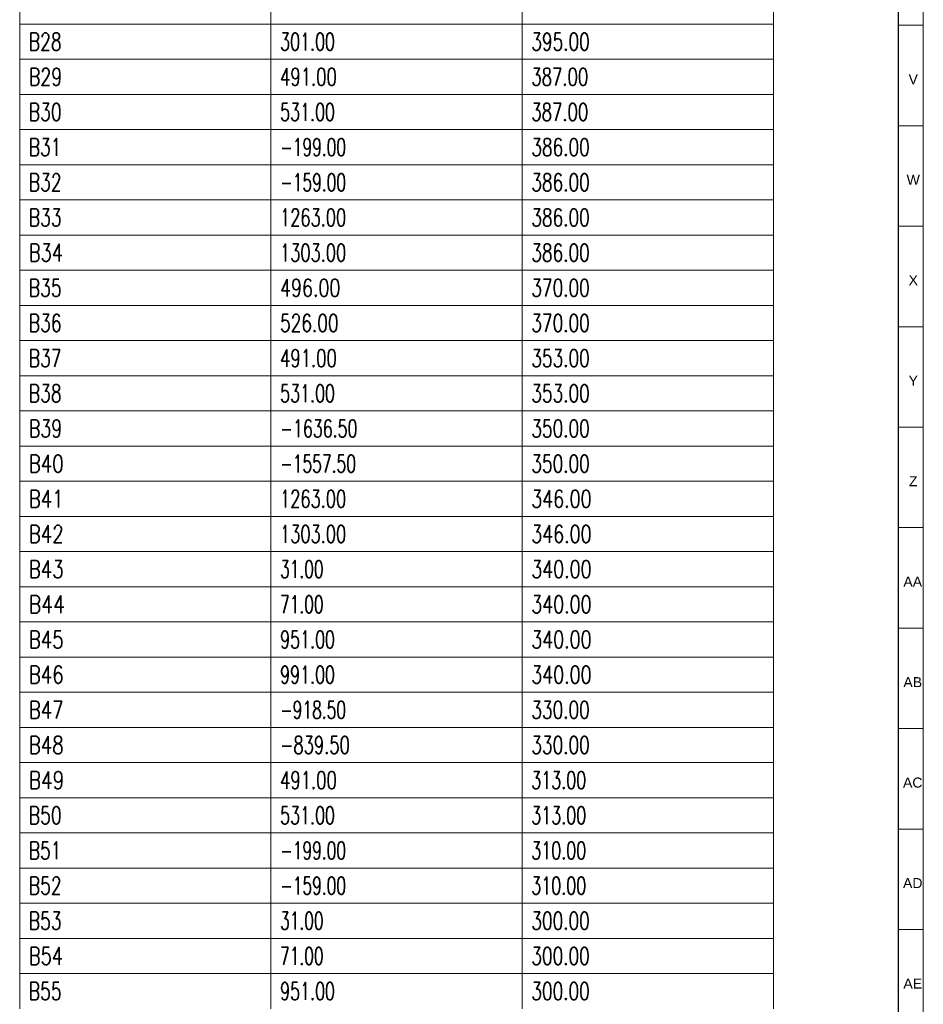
# Model space of a CAD drawing. Header units: millimetres. Extents: x -34 to 6620, y -230 to 4700.
# Tile 186 of 189: x 6438 to 6618, y 4115 to 4311. Entities that reach past the tile are written whole.
import ezdxf

# ---------------------------------------------------------------- set-up
doc = ezdxf.new("R2010")
doc.units = ezdxf.units.MM
doc.layers.add('1', color=7, linetype='Continuous', true_color=0xffffff)
doc.styles.add('Arial Unicode MS', font='Arial Unicode MS')
doc.styles.add('latin_extended', font='simplex.shx')

# ---------------------------------------------------------------- blocks, each defined once
blk = doc.blocks.new('TabularNote3')
at = {"layer": '1', "color": 163, "linetype": 'Continuous', "lineweight": 18}
for p, q in [((6438.170042, 4317.23561), (6438.170042, 4310.23561)), ((6488.170042, 4317.23561), (6488.170042, 4310.23561)), ((6538.170042, 4317.23561), (6538.170042, 4310.23561)), ((6588.170042, 4317.23561), (6588.170042, 4310.23561)), ((6438.170042, 4310.23561), (6488.170042, 4310.23561)), ((6438.170042, 4310.23561), (6438.170042, 4303.23561)), ((6488.170042, 4310.23561), (6538.170042, 4310.23561)), ((6488.170042, 4310.23561), (6488.170042, 4303.23561)), ((6538.170042, 4310.23561), (6588.170042, 4310.23561)), ((6538.170042, 4310.23561), (6538.170042, 4303.23561)), ((6588.170042, 4310.23561), (6588.170042, 4303.23561)), ((6438.170042, 4303.23561), (6488.170042, 4303.23561)), ((6438.170042, 4303.23561), (6438.170042, 4296.23561)), ((6488.170042, 4303.23561), (6538.170042, 4303.23561)), ((6488.170042, 4303.23561), (6488.170042, 4296.23561)), ((6538.170042, 4303.23561), (6588.170042, 4303.23561)), ((6538.170042, 4303.23561), (6538.170042, 4296.23561)), ((6588.170042, 4303.23561), (6588.170042, 4296.23561)), ((6438.170042, 4296.23561), (6488.170042, 4296.23561)), ((6438.170042, 4296.23561), (6438.170042, 4289.23561)), ((6488.170042, 4296.23561), (6538.170042, 4296.23561)), ((6488.170042, 4296.23561), (6488.170042, 4289.23561)), ((6538.170042, 4296.23561), (6588.170042, 4296.23561)), ((6538.170042, 4296.23561), (6538.170042, 4289.23561)), ((6588.170042, 4296.23561), (6588.170042, 4289.23561)), ((6438.170042, 4289.23561), (6488.170042, 4289.23561)), ((6438.170042, 4289.23561), (6438.170042, 4282.23561)), ((6488.170042, 4289.23561), (6538.170042, 4289.23561)), ((6488.170042, 4289.23561), (6488.170042, 4282.23561)), ((6538.170042, 4289.23561), (6588.170042, 4289.23561)), ((6538.170042, 4289.23561), (6538.170042, 4282.23561)), ((6588.170042, 4289.23561), (6588.170042, 4282.23561)), ((6438.170042, 4282.23561), (6488.170042, 4282.23561)), ((6438.170042, 4282.23561), (6438.170042, 4275.23561)), ((6488.170042, 4282.23561), (6538.170042, 4282.23561)), ((6488.170042, 4282.23561), (6488.170042, 4275.23561)), ((6538.170042, 4282.23561), (6588.170042, 4282.23561)), ((6538.170042, 4282.23561), (6538.170042, 4275.23561)), ((6588.170042, 4282.23561), (6588.170042, 4275.23561)), ((6438.170042, 4275.23561), (6488.170042, 4275.23561)), ((6438.170042, 4275.23561), (6438.170042, 4268.23561)), ((6488.170042, 4275.23561), (6538.170042, 4275.23561)), ((6488.170042, 4275.23561), (6488.170042, 4268.23561)), ((6538.170042, 4275.23561), (6588.170042, 4275.23561)), ((6538.170042, 4275.23561), (6538.170042, 4268.23561)), ((6588.170042, 4275.23561), (6588.170042, 4268.23561)), ((6438.170042, 4268.23561), (6488.170042, 4268.23561)), ((6438.170042, 4268.23561), (6438.170042, 4261.23561)), ((6488.170042, 4268.23561), (6538.170042, 4268.23561)), ((6488.170042, 4268.23561), (6488.170042, 4261.23561)), ((6538.170042, 4268.23561), (6588.170042, 4268.23561)), ((6538.170042, 4268.23561), (6538.170042, 4261.23561)), ((6588.170042, 4268.23561), (6588.170042, 4261.23561)), ((6438.170042, 4261.23561), (6488.170042, 4261.23561)), ((6438.170042, 4261.23561), (6438.170042, 4254.23561)), ((6488.170042, 4261.23561), (6538.170042, 4261.23561)), ((6488.170042, 4261.23561), (6488.170042, 4254.23561)), ((6538.170042, 4261.23561), (6588.170042, 4261.23561)), ((6538.170042, 4261.23561), (6538.170042, 4254.23561)), ((6588.170042, 4261.23561), (6588.170042, 4254.23561)), ((6438.170042, 4254.23561), (6488.170042, 4254.23561)), ((6438.170042, 4254.23561), (6438.170042, 4247.23561)), ((6488.170042, 4254.23561), (6538.170042, 4254.23561)), ((6488.170042, 4254.23561), (6488.170042, 4247.23561)), ((6538.170042, 4254.23561), (6588.170042, 4254.23561)), ((6538.170042, 4254.23561), (6538.170042, 4247.23561)), ((6588.170042, 4254.23561), (6588.170042, 4247.23561)), ((6438.170042, 4247.23561), (6488.170042, 4247.23561)), ((6438.170042, 4247.23561), (6438.170042, 4240.23561)), ((6488.170042, 4247.23561), (6538.170042, 4247.23561)), ((6488.170042, 4247.23561), (6488.170042, 4240.23561)), ((6538.170042, 4247.23561), (6588.170042, 4247.23561)), ((6538.170042, 4247.23561), (6538.170042, 4240.23561)), ((6588.170042, 4247.23561), (6588.170042, 4240.23561)), ((6438.170042, 4240.23561), (6488.170042, 4240.23561)), ((6438.170042, 4240.23561), (6438.170042, 4233.23561)), ((6488.170042, 4240.23561), (6538.170042, 4240.23561)), ((6488.170042, 4240.23561), (6488.170042, 4233.23561)), ((6538.170042, 4240.23561), (6588.170042, 4240.23561)), ((6538.170042, 4240.23561), (6538.170042, 4233.23561)), ((6588.170042, 4240.23561), (6588.170042, 4233.23561)), ((6438.170042, 4233.23561), (6488.170042, 4233.23561)), ((6438.170042, 4233.23561), (6438.170042, 4226.23561)), ((6488.170042, 4233.23561), (6538.170042, 4233.23561)), ((6488.170042, 4233.23561), (6488.170042, 4226.23561)), ((6538.170042, 4233.23561), (6588.170042, 4233.23561)), ((6538.170042, 4233.23561), (6538.170042, 4226.23561)), ((6588.170042, 4233.23561), (6588.170042, 4226.23561)), ((6438.170042, 4226.23561), (6488.170042, 4226.23561)), ((6438.170042, 4226.23561), (6438.170042, 4219.23561)), ((6488.170042, 4226.23561), (6538.170042, 4226.23561)), ((6488.170042, 4226.23561), (6488.170042, 4219.23561)), ((6538.170042, 4226.23561), (6588.170042, 4226.23561)), ((6538.170042, 4226.23561), (6538.170042, 4219.23561)), ((6588.170042, 4226.23561), (6588.170042, 4219.23561)), ((6438.170042, 4219.23561), (6488.170042, 4219.23561)), ((6438.170042, 4219.23561), (6438.170042, 4212.23561)), ((6488.170042, 4219.23561), (6538.170042, 4219.23561)), ((6488.170042, 4219.23561), (6488.170042, 4212.23561)), ((6538.170042, 4219.23561), (6588.170042, 4219.23561)), ((6538.170042, 4219.23561), (6538.170042, 4212.23561)), ((6588.170042, 4219.23561), (6588.170042, 4212.23561)), ((6438.170042, 4212.23561), (6488.170042, 4212.23561)), ((6438.170042, 4212.23561), (6438.170042, 4205.23561)), ((6488.170042, 4212.23561), (6538.170042, 4212.23561)), ((6488.170042, 4212.23561), (6488.170042, 4205.23561)), ((6538.170042, 4212.23561), (6588.170042, 4212.23561)), ((6538.170042, 4212.23561), (6538.170042, 4205.23561)), ((6588.170042, 4212.23561), (6588.170042, 4205.23561)), ((6438.170042, 4205.23561), (6488.170042, 4205.23561)), ((6438.170042, 4205.23561), (6438.170042, 4198.23561)), ((6488.170042, 4205.23561), (6538.170042, 4205.23561)), ((6488.170042, 4205.23561), (6488.170042, 4198.23561)), ((6538.170042, 4205.23561), (6588.170042, 4205.23561)), ((6538.170042, 4205.23561), (6538.170042, 4198.23561)), ((6588.170042, 4205.23561), (6588.170042, 4198.23561)), ((6438.170042, 4198.23561), (6488.170042, 4198.23561)), ((6438.170042, 4198.23561), (6438.170042, 4191.23561)), ((6488.170042, 4198.23561), (6538.170042, 4198.23561)), ((6488.170042, 4198.23561), (6488.170042, 4191.23561)), ((6538.170042, 4198.23561), (6588.170042, 4198.23561)), ((6538.170042, 4198.23561), (6538.170042, 4191.23561)), ((6588.170042, 4198.23561), (6588.170042, 4191.23561)), ((6438.170042, 4191.23561), (6488.170042, 4191.23561)), ((6438.170042, 4191.23561), (6438.170042, 4184.23561)), ((6488.170042, 4191.23561), (6538.170042, 4191.23561)), ((6488.170042, 4191.23561), (6488.170042, 4184.23561)), ((6538.170042, 4191.23561), (6588.170042, 4191.23561)), ((6538.170042, 4191.23561), (6538.170042, 4184.23561)), ((6588.170042, 4191.23561), (6588.170042, 4184.23561)), ((6438.170042, 4184.23561), (6488.170042, 4184.23561)), ((6438.170042, 4184.23561), (6438.170042, 4177.23561)), ((6488.170042, 4184.23561), (6538.170042, 4184.23561)), ((6488.170042, 4184.23561), (6488.170042, 4177.23561)), ((6538.170042, 4184.23561), (6588.170042, 4184.23561)), ((6538.170042, 4184.23561), (6538.170042, 4177.23561)), ((6588.170042, 4184.23561), (6588.170042, 4177.23561)), ((6438.170042, 4177.23561), (6488.170042, 4177.23561)), ((6438.170042, 4177.23561), (6438.170042, 4170.23561)), ((6488.170042, 4177.23561), (6538.170042, 4177.23561)), ((6488.170042, 4177.23561), (6488.170042, 4170.23561)), ((6538.170042, 4177.23561), (6588.170042, 4177.23561)), ((6538.170042, 4177.23561), (6538.170042, 4170.23561)), ((6588.170042, 4177.23561), (6588.170042, 4170.23561)), ((6438.170042, 4170.23561), (6488.170042, 4170.23561)), ((6438.170042, 4170.23561), (6438.170042, 4163.23561)), ((6488.170042, 4170.23561), (6538.170042, 4170.23561)), ((6488.170042, 4170.23561), (6488.170042, 4163.23561)), ((6538.170042, 4170.23561), (6588.170042, 4170.23561)), ((6538.170042, 4170.23561), (6538.170042, 4163.23561)), ((6588.170042, 4170.23561), (6588.170042, 4163.23561)), ((6438.170042, 4163.23561), (6488.170042, 4163.23561)), ((6438.170042, 4163.23561), (6438.170042, 4156.23561)), ((6488.170042, 4163.23561), (6538.170042, 4163.23561)), ((6488.170042, 4163.23561), (6488.170042, 4156.23561)), ((6538.170042, 4163.23561), (6588.170042, 4163.23561)), ((6538.170042, 4163.23561), (6538.170042, 4156.23561)), ((6588.170042, 4163.23561), (6588.170042, 4156.23561)), ((6438.170042, 4156.23561), (6488.170042, 4156.23561)), ((6438.170042, 4156.23561), (6438.170042, 4149.23561)), ((6488.170042, 4156.23561), (6538.170042, 4156.23561)), ((6488.170042, 4156.23561), (6488.170042, 4149.23561)), ((6538.170042, 4156.23561), (6588.170042, 4156.23561)), ((6538.170042, 4156.23561), (6538.170042, 4149.23561)), ((6588.170042, 4156.23561), (6588.170042, 4149.23561)), ((6438.170042, 4149.23561), (6488.170042, 4149.23561)), ((6438.170042, 4149.23561), (6438.170042, 4142.23561)), ((6488.170042, 4149.23561), (6538.170042, 4149.23561)), ((6488.170042, 4149.23561), (6488.170042, 4142.23561)), ((6538.170042, 4149.23561), (6588.170042, 4149.23561)), ((6538.170042, 4149.23561), (6538.170042, 4142.23561)), ((6588.170042, 4149.23561), (6588.170042, 4142.23561)), ((6438.170042, 4142.23561), (6488.170042, 4142.23561)), ((6438.170042, 4142.23561), (6438.170042, 4135.23561)), ((6488.170042, 4142.23561), (6538.170042, 4142.23561)), ((6488.170042, 4142.23561), (6488.170042, 4135.23561)), ((6538.170042, 4142.23561), (6588.170042, 4142.23561)), ((6538.170042, 4142.23561), (6538.170042, 4135.23561)), ((6588.170042, 4142.23561), (6588.170042, 4135.23561)), ((6438.170042, 4135.23561), (6488.170042, 4135.23561)), ((6438.170042, 4135.23561), (6438.170042, 4128.23561)), ((6488.170042, 4135.23561), (6538.170042, 4135.23561)), ((6488.170042, 4135.23561), (6488.170042, 4128.23561)), ((6538.170042, 4135.23561), (6588.170042, 4135.23561)), ((6538.170042, 4135.23561), (6538.170042, 4128.23561)), ((6588.170042, 4135.23561), (6588.170042, 4128.23561)), ((6438.170042, 4128.23561), (6488.170042, 4128.23561)), ((6438.170042, 4128.23561), (6438.170042, 4121.23561)), ((6488.170042, 4128.23561), (6538.170042, 4128.23561)), ((6488.170042, 4128.23561), (6488.170042, 4121.23561)), ((6538.170042, 4128.23561), (6588.170042, 4128.23561)), ((6538.170042, 4128.23561), (6538.170042, 4121.23561)), ((6588.170042, 4128.23561), (6588.170042, 4121.23561)), ((6438.170042, 4121.23561), (6488.170042, 4121.23561)), ((6438.170042, 4121.23561), (6438.170042, 4114.23561)), ((6488.170042, 4121.23561), (6538.170042, 4121.23561)), ((6488.170042, 4121.23561), (6488.170042, 4114.23561)), ((6538.170042, 4121.23561), (6588.170042, 4121.23561)), ((6538.170042, 4121.23561), (6538.170042, 4114.23561)), ((6588.170042, 4121.23561), (6588.170042, 4114.23561))]:
    blk.add_line(p, q, dxfattribs=at)
at = {"layer": '1', "color": 2, "linetype": 'Continuous', "lineweight": 13, "char_height": 3.5, "attachment_point": 4, "line_spacing_factor": 0.963855, "style": 'latin_extended'}
for s, insert in [('\\W0.7128;B28', (6439.987542, 4306.73561)), ('\\W0.6624;301.00', (6489.987542, 4306.73561)), ('\\W0.7053;395.00', (6539.987542, 4306.73561)), ('\\W0.7253;B29', (6439.987542, 4299.73561)), ('\\W0.6838;491.00', (6489.987542, 4299.73561)), ('\\W0.6869;387.00', (6539.987542, 4299.73561)), ('\\W0.7128;B30', (6439.987542, 4292.73561)), ('\\W0.6624;531.00', (6489.987542, 4292.73561)), ('\\W0.6869;387.00', (6539.987542, 4292.73561)), ('\\W0.7067;B31', (6439.987542, 4285.73561)), ('\\W0.6439;-199.00', (6489.987542, 4285.73561)), ('\\W0.7053;386.00', (6539.987542, 4285.73561)), ('\\W0.7128;B32', (6439.987542, 4278.73561)), ('\\W0.6439;-159.00', (6489.987542, 4278.73561)), ('\\W0.7053;386.00', (6539.987542, 4278.73561)), ('\\W0.7128;B33', (6439.987542, 4271.73561)), ('\\W0.6743;1263.00', (6489.987542, 4271.73561)), ('\\W0.7053;386.00', (6539.987542, 4271.73561)), ('\\W0.7452;B34', (6439.987542, 4264.73561)), ('\\W0.6743;1303.00', (6489.987542, 4264.73561)), ('\\W0.7053;386.00', (6539.987542, 4264.73561)), ('\\W0.7128;B35', (6439.987542, 4257.73561)), ('\\W0.7268;496.00', (6489.987542, 4257.73561)), ('\\W0.7053;370.00', (6539.987542, 4257.73561)), ('\\W0.7128;B36', (6439.987542, 4250.73561)), ('\\W0.7053;526.00', (6489.987542, 4250.73561)), ('\\W0.7053;370.00', (6539.987542, 4250.73561)), ('\\W0.7128;B37', (6439.987542, 4243.73561)), ('\\W0.6838;491.00', (6489.987542, 4243.73561)), ('\\W0.7053;353.00', (6539.987542, 4243.73561)), ('\\W0.7128;B38', (6439.987542, 4236.73561)), ('\\W0.6624;531.00', (6489.987542, 4236.73561)), ('\\W0.7053;353.00', (6539.987542, 4236.73561)), ('\\W0.7253;B39', (6439.987542, 4229.73561)), ('\\W0.6584;-1636.50', (6489.987542, 4229.73561)), ('\\W0.7053;350.00', (6539.987542, 4229.73561)), ('\\W0.7581;B40', (6439.987542, 4222.73561)), ('\\W0.6455;-1557.50', (6489.987542, 4222.73561)), ('\\W0.7053;350.00', (6539.987542, 4222.73561)), ('\\W0.7572;B41', (6439.987542, 4215.73561)), ('\\W0.6743;1263.00', (6489.987542, 4215.73561)), ('\\W0.7268;346.00', (6539.987542, 4215.73561)), ('\\W0.7581;B42', (6439.987542, 4208.73561)), ('\\W0.6743;1303.00', (6489.987542, 4208.73561)), ('\\W0.7268;346.00', (6539.987542, 4208.73561)), ('\\W0.7581;B43', (6439.987542, 4201.73561)), ('\\W0.6412;31.00', (6489.987542, 4201.73561)), ('\\W0.7268;340.00', (6539.987542, 4201.73561)), ('\\W0.7842;B44', (6439.987542, 4194.73561)), ('\\W0.6412;71.00', (6489.987542, 4194.73561)), ('\\W0.7268;340.00', (6539.987542, 4194.73561)), ('\\W0.7581;B45', (6439.987542, 4187.73561)), ('\\W0.6624;951.00', (6489.987542, 4187.73561)), ('\\W0.7268;340.00', (6539.987542, 4187.73561)), ('\\W0.7581;B46', (6439.987542, 4180.73561)), ('\\W0.6624;991.00', (6489.987542, 4180.73561)), ('\\W0.7268;340.00', (6539.987542, 4180.73561)), ('\\W0.7581;B47', (6439.987542, 4173.73561)), ('\\W0.6439;-918.50', (6489.987542, 4173.73561)), ('\\W0.7053;330.00', (6539.987542, 4173.73561)), ('\\W0.7581;B48', (6439.987542, 4166.73561)), ('\\W0.6809;-839.50', (6489.987542, 4166.73561)), ('\\W0.7053;330.00', (6539.987542, 4166.73561)), ('\\W0.7714;B49', (6439.987542, 4159.73561)), ('\\W0.6838;491.00', (6489.987542, 4159.73561)), ('\\W0.6624;313.00', (6539.987542, 4159.73561)), ('\\W0.7128;B50', (6439.987542, 4152.73561)), ('\\W0.6624;531.00', (6489.987542, 4152.73561)), ('\\W0.6624;313.00', (6539.987542, 4152.73561)), ('\\W0.7067;B51', (6439.987542, 4145.73561)), ('\\W0.6439;-199.00', (6489.987542, 4145.73561)), ('\\W0.6624;310.00', (6539.987542, 4145.73561)), ('\\W0.7128;B52', (6439.987542, 4138.73561)), ('\\W0.6439;-159.00', (6489.987542, 4138.73561)), ('\\W0.6624;310.00', (6539.987542, 4138.73561)), ('\\W0.7128;B53', (6439.987542, 4131.73561)), ('\\W0.6412;31.00', (6489.987542, 4131.73561)), ('\\W0.7053;300.00', (6539.987542, 4131.73561)), ('\\W0.7452;B54', (6439.987542, 4124.73561)), ('\\W0.6412;71.00', (6489.987542, 4124.73561)), ('\\W0.7053;300.00', (6539.987542, 4124.73561)), ('\\W0.7128;B55', (6439.987542, 4117.73561)), ('\\W0.6624;951.00', (6489.987542, 4117.73561)), ('\\W0.7053;300.00', (6539.987542, 4117.73561))]:
    blk.add_mtext(s, dxfattribs=dict(at, insert=insert))
blk = doc.blocks.new('TabularNote5')
at = {"layer": '1', "color": 163, "linetype": 'Continuous', "lineweight": 18}
for p, q in [((6438.170042, 4317.23561), (6438.170042, 4310.23561)), ((6488.170042, 4317.23561), (6488.170042, 4310.23561)), ((6538.170042, 4317.23561), (6538.170042, 4310.23561)), ((6588.170042, 4317.23561), (6588.170042, 4310.23561)), ((6438.170042, 4310.23561), (6488.170042, 4310.23561)), ((6438.170042, 4310.23561), (6438.170042, 4303.23561)), ((6488.170042, 4310.23561), (6538.170042, 4310.23561)), ((6488.170042, 4310.23561), (6488.170042, 4303.23561)), ((6538.170042, 4310.23561), (6588.170042, 4310.23561)), ((6538.170042, 4310.23561), (6538.170042, 4303.23561)), ((6588.170042, 4310.23561), (6588.170042, 4303.23561)), ((6438.170042, 4303.23561), (6488.170042, 4303.23561)), ((6438.170042, 4303.23561), (6438.170042, 4296.23561)), ((6488.170042, 4303.23561), (6538.170042, 4303.23561)), ((6488.170042, 4303.23561), (6488.170042, 4296.23561)), ((6538.170042, 4303.23561), (6588.170042, 4303.23561)), ((6538.170042, 4303.23561), (6538.170042, 4296.23561)), ((6588.170042, 4303.23561), (6588.170042, 4296.23561)), ((6438.170042, 4296.23561), (6488.170042, 4296.23561)), ((6438.170042, 4296.23561), (6438.170042, 4289.23561)), ((6488.170042, 4296.23561), (6538.170042, 4296.23561)), ((6488.170042, 4296.23561), (6488.170042, 4289.23561)), ((6538.170042, 4296.23561), (6588.170042, 4296.23561)), ((6538.170042, 4296.23561), (6538.170042, 4289.23561)), ((6588.170042, 4296.23561), (6588.170042, 4289.23561)), ((6438.170042, 4289.23561), (6488.170042, 4289.23561)), ((6438.170042, 4289.23561), (6438.170042, 4282.23561)), ((6488.170042, 4289.23561), (6538.170042, 4289.23561)), ((6488.170042, 4289.23561), (6488.170042, 4282.23561)), ((6538.170042, 4289.23561), (6588.170042, 4289.23561)), ((6538.170042, 4289.23561), (6538.170042, 4282.23561)), ((6588.170042, 4289.23561), (6588.170042, 4282.23561)), ((6438.170042, 4282.23561), (6488.170042, 4282.23561)), ((6438.170042, 4282.23561), (6438.170042, 4275.23561)), ((6488.170042, 4282.23561), (6538.170042, 4282.23561)), ((6488.170042, 4282.23561), (6488.170042, 4275.23561)), ((6538.170042, 4282.23561), (6588.170042, 4282.23561)), ((6538.170042, 4282.23561), (6538.170042, 4275.23561)), ((6588.170042, 4282.23561), (6588.170042, 4275.23561)), ((6438.170042, 4275.23561), (6488.170042, 4275.23561)), ((6438.170042, 4275.23561), (6438.170042, 4268.23561)), ((6488.170042, 4275.23561), (6538.170042, 4275.23561)), ((6488.170042, 4275.23561), (6488.170042, 4268.23561)), ((6538.170042, 4275.23561), (6588.170042, 4275.23561)), ((6538.170042, 4275.23561), (6538.170042, 4268.23561)), ((6588.170042, 4275.23561), (6588.170042, 4268.23561)), ((6438.170042, 4268.23561), (6488.170042, 4268.23561)), ((6438.170042, 4268.23561), (6438.170042, 4261.23561)), ((6488.170042, 4268.23561), (6538.170042, 4268.23561)), ((6488.170042, 4268.23561), (6488.170042, 4261.23561)), ((6538.170042, 4268.23561), (6588.170042, 4268.23561)), ((6538.170042, 4268.23561), (6538.170042, 4261.23561)), ((6588.170042, 4268.23561), (6588.170042, 4261.23561)), ((6438.170042, 4261.23561), (6488.170042, 4261.23561)), ((6438.170042, 4261.23561), (6438.170042, 4254.23561)), ((6488.170042, 4261.23561), (6538.170042, 4261.23561)), ((6488.170042, 4261.23561), (6488.170042, 4254.23561)), ((6538.170042, 4261.23561), (6588.170042, 4261.23561)), ((6538.170042, 4261.23561), (6538.170042, 4254.23561)), ((6588.170042, 4261.23561), (6588.170042, 4254.23561)), ((6438.170042, 4254.23561), (6488.170042, 4254.23561)), ((6438.170042, 4254.23561), (6438.170042, 4247.23561)), ((6488.170042, 4254.23561), (6538.170042, 4254.23561)), ((6488.170042, 4254.23561), (6488.170042, 4247.23561)), ((6538.170042, 4254.23561), (6588.170042, 4254.23561)), ((6538.170042, 4254.23561), (6538.170042, 4247.23561)), ((6588.170042, 4254.23561), (6588.170042, 4247.23561)), ((6438.170042, 4247.23561), (6488.170042, 4247.23561)), ((6438.170042, 4247.23561), (6438.170042, 4240.23561)), ((6488.170042, 4247.23561), (6538.170042, 4247.23561)), ((6488.170042, 4247.23561), (6488.170042, 4240.23561)), ((6538.170042, 4247.23561), (6588.170042, 4247.23561)), ((6538.170042, 4247.23561), (6538.170042, 4240.23561)), ((6588.170042, 4247.23561), (6588.170042, 4240.23561)), ((6438.170042, 4240.23561), (6488.170042, 4240.23561)), ((6438.170042, 4240.23561), (6438.170042, 4233.23561)), ((6488.170042, 4240.23561), (6538.170042, 4240.23561)), ((6488.170042, 4240.23561), (6488.170042, 4233.23561)), ((6538.170042, 4240.23561), (6588.170042, 4240.23561)), ((6538.170042, 4240.23561), (6538.170042, 4233.23561)), ((6588.170042, 4240.23561), (6588.170042, 4233.23561)), ((6438.170042, 4233.23561), (6488.170042, 4233.23561)), ((6438.170042, 4233.23561), (6438.170042, 4226.23561)), ((6488.170042, 4233.23561), (6538.170042, 4233.23561)), ((6488.170042, 4233.23561), (6488.170042, 4226.23561)), ((6538.170042, 4233.23561), (6588.170042, 4233.23561)), ((6538.170042, 4233.23561), (6538.170042, 4226.23561)), ((6588.170042, 4233.23561), (6588.170042, 4226.23561)), ((6438.170042, 4226.23561), (6488.170042, 4226.23561)), ((6438.170042, 4226.23561), (6438.170042, 4219.23561)), ((6488.170042, 4226.23561), (6538.170042, 4226.23561)), ((6488.170042, 4226.23561), (6488.170042, 4219.23561)), ((6538.170042, 4226.23561), (6588.170042, 4226.23561)), ((6538.170042, 4226.23561), (6538.170042, 4219.23561)), ((6588.170042, 4226.23561), (6588.170042, 4219.23561)), ((6438.170042, 4219.23561), (6488.170042, 4219.23561)), ((6438.170042, 4219.23561), (6438.170042, 4212.23561)), ((6488.170042, 4219.23561), (6538.170042, 4219.23561)), ((6488.170042, 4219.23561), (6488.170042, 4212.23561)), ((6538.170042, 4219.23561), (6588.170042, 4219.23561)), ((6538.170042, 4219.23561), (6538.170042, 4212.23561)), ((6588.170042, 4219.23561), (6588.170042, 4212.23561)), ((6438.170042, 4212.23561), (6488.170042, 4212.23561)), ((6438.170042, 4212.23561), (6438.170042, 4205.23561)), ((6488.170042, 4212.23561), (6538.170042, 4212.23561)), ((6488.170042, 4212.23561), (6488.170042, 4205.23561)), ((6538.170042, 4212.23561), (6588.170042, 4212.23561)), ((6538.170042, 4212.23561), (6538.170042, 4205.23561)), ((6588.170042, 4212.23561), (6588.170042, 4205.23561)), ((6438.170042, 4205.23561), (6488.170042, 4205.23561)), ((6438.170042, 4205.23561), (6438.170042, 4198.23561)), ((6488.170042, 4205.23561), (6538.170042, 4205.23561)), ((6488.170042, 4205.23561), (6488.170042, 4198.23561)), ((6538.170042, 4205.23561), (6588.170042, 4205.23561)), ((6538.170042, 4205.23561), (6538.170042, 4198.23561)), ((6588.170042, 4205.23561), (6588.170042, 4198.23561)), ((6438.170042, 4198.23561), (6488.170042, 4198.23561)), ((6438.170042, 4198.23561), (6438.170042, 4191.23561)), ((6488.170042, 4198.23561), (6538.170042, 4198.23561)), ((6488.170042, 4198.23561), (6488.170042, 4191.23561)), ((6538.170042, 4198.23561), (6588.170042, 4198.23561)), ((6538.170042, 4198.23561), (6538.170042, 4191.23561)), ((6588.170042, 4198.23561), (6588.170042, 4191.23561)), ((6438.170042, 4191.23561), (6488.170042, 4191.23561)), ((6438.170042, 4191.23561), (6438.170042, 4184.23561)), ((6488.170042, 4191.23561), (6538.170042, 4191.23561)), ((6488.170042, 4191.23561), (6488.170042, 4184.23561)), ((6538.170042, 4191.23561), (6588.170042, 4191.23561)), ((6538.170042, 4191.23561), (6538.170042, 4184.23561)), ((6588.170042, 4191.23561), (6588.170042, 4184.23561)), ((6438.170042, 4184.23561), (6488.170042, 4184.23561)), ((6438.170042, 4184.23561), (6438.170042, 4177.23561)), ((6488.170042, 4184.23561), (6538.170042, 4184.23561)), ((6488.170042, 4184.23561), (6488.170042, 4177.23561)), ((6538.170042, 4184.23561), (6588.170042, 4184.23561)), ((6538.170042, 4184.23561), (6538.170042, 4177.23561)), ((6588.170042, 4184.23561), (6588.170042, 4177.23561)), ((6438.170042, 4177.23561), (6488.170042, 4177.23561)), ((6438.170042, 4177.23561), (6438.170042, 4170.23561)), ((6488.170042, 4177.23561), (6538.170042, 4177.23561)), ((6488.170042, 4177.23561), (6488.170042, 4170.23561)), ((6538.170042, 4177.23561), (6588.170042, 4177.23561)), ((6538.170042, 4177.23561), (6538.170042, 4170.23561)), ((6588.170042, 4177.23561), (6588.170042, 4170.23561)), ((6438.170042, 4170.23561), (6488.170042, 4170.23561)), ((6438.170042, 4170.23561), (6438.170042, 4163.23561)), ((6488.170042, 4170.23561), (6538.170042, 4170.23561)), ((6488.170042, 4170.23561), (6488.170042, 4163.23561)), ((6538.170042, 4170.23561), (6588.170042, 4170.23561)), ((6538.170042, 4170.23561), (6538.170042, 4163.23561)), ((6588.170042, 4170.23561), (6588.170042, 4163.23561)), ((6438.170042, 4163.23561), (6488.170042, 4163.23561)), ((6438.170042, 4163.23561), (6438.170042, 4156.23561)), ((6488.170042, 4163.23561), (6538.170042, 4163.23561)), ((6488.170042, 4163.23561), (6488.170042, 4156.23561)), ((6538.170042, 4163.23561), (6588.170042, 4163.23561)), ((6538.170042, 4163.23561), (6538.170042, 4156.23561)), ((6588.170042, 4163.23561), (6588.170042, 4156.23561)), ((6438.170042, 4156.23561), (6488.170042, 4156.23561)), ((6438.170042, 4156.23561), (6438.170042, 4149.23561)), ((6488.170042, 4156.23561), (6538.170042, 4156.23561)), ((6488.170042, 4156.23561), (6488.170042, 4149.23561)), ((6538.170042, 4156.23561), (6588.170042, 4156.23561)), ((6538.170042, 4156.23561), (6538.170042, 4149.23561)), ((6588.170042, 4156.23561), (6588.170042, 4149.23561)), ((6438.170042, 4149.23561), (6488.170042, 4149.23561)), ((6438.170042, 4149.23561), (6438.170042, 4142.23561)), ((6488.170042, 4149.23561), (6538.170042, 4149.23561)), ((6488.170042, 4149.23561), (6488.170042, 4142.23561)), ((6538.170042, 4149.23561), (6588.170042, 4149.23561)), ((6538.170042, 4149.23561), (6538.170042, 4142.23561)), ((6588.170042, 4149.23561), (6588.170042, 4142.23561)), ((6438.170042, 4142.23561), (6488.170042, 4142.23561)), ((6438.170042, 4142.23561), (6438.170042, 4135.23561)), ((6488.170042, 4142.23561), (6538.170042, 4142.23561)), ((6488.170042, 4142.23561), (6488.170042, 4135.23561)), ((6538.170042, 4142.23561), (6588.170042, 4142.23561)), ((6538.170042, 4142.23561), (6538.170042, 4135.23561)), ((6588.170042, 4142.23561), (6588.170042, 4135.23561)), ((6438.170042, 4135.23561), (6488.170042, 4135.23561)), ((6438.170042, 4135.23561), (6438.170042, 4128.23561)), ((6488.170042, 4135.23561), (6538.170042, 4135.23561)), ((6488.170042, 4135.23561), (6488.170042, 4128.23561)), ((6538.170042, 4135.23561), (6588.170042, 4135.23561)), ((6538.170042, 4135.23561), (6538.170042, 4128.23561)), ((6588.170042, 4135.23561), (6588.170042, 4128.23561)), ((6438.170042, 4128.23561), (6488.170042, 4128.23561)), ((6438.170042, 4128.23561), (6438.170042, 4121.23561)), ((6488.170042, 4128.23561), (6538.170042, 4128.23561)), ((6488.170042, 4128.23561), (6488.170042, 4121.23561)), ((6538.170042, 4128.23561), (6588.170042, 4128.23561)), ((6538.170042, 4128.23561), (6538.170042, 4121.23561)), ((6588.170042, 4128.23561), (6588.170042, 4121.23561)), ((6438.170042, 4121.23561), (6488.170042, 4121.23561)), ((6438.170042, 4121.23561), (6438.170042, 4114.23561)), ((6488.170042, 4121.23561), (6538.170042, 4121.23561)), ((6488.170042, 4121.23561), (6488.170042, 4114.23561)), ((6538.170042, 4121.23561), (6588.170042, 4121.23561)), ((6538.170042, 4121.23561), (6538.170042, 4114.23561)), ((6588.170042, 4121.23561), (6588.170042, 4114.23561))]:
    blk.add_line(p, q, dxfattribs=at)
at = {"layer": '1', "color": 2, "linetype": 'Continuous', "lineweight": 13, "char_height": 3.5, "attachment_point": 4, "line_spacing_factor": 0.963855, "style": 'latin_extended'}
for s, insert in [('\\W0.7128;B28', (6439.987542, 4306.73561)), ('\\W0.6624;301.00', (6489.987542, 4306.73561)), ('\\W0.7053;395.00', (6539.987542, 4306.73561)), ('\\W0.7253;B29', (6439.987542, 4299.73561)), ('\\W0.6838;491.00', (6489.987542, 4299.73561)), ('\\W0.6869;387.00', (6539.987542, 4299.73561)), ('\\W0.7128;B30', (6439.987542, 4292.73561)), ('\\W0.6624;531.00', (6489.987542, 4292.73561)), ('\\W0.6869;387.00', (6539.987542, 4292.73561)), ('\\W0.7067;B31', (6439.987542, 4285.73561)), ('\\W0.6439;-199.00', (6489.987542, 4285.73561)), ('\\W0.7053;386.00', (6539.987542, 4285.73561)), ('\\W0.7128;B32', (6439.987542, 4278.73561)), ('\\W0.6439;-159.00', (6489.987542, 4278.73561)), ('\\W0.7053;386.00', (6539.987542, 4278.73561)), ('\\W0.7128;B33', (6439.987542, 4271.73561)), ('\\W0.6743;1263.00', (6489.987542, 4271.73561)), ('\\W0.7053;386.00', (6539.987542, 4271.73561)), ('\\W0.7452;B34', (6439.987542, 4264.73561)), ('\\W0.6743;1303.00', (6489.987542, 4264.73561)), ('\\W0.7053;386.00', (6539.987542, 4264.73561)), ('\\W0.7128;B35', (6439.987542, 4257.73561)), ('\\W0.7268;496.00', (6489.987542, 4257.73561)), ('\\W0.7053;370.00', (6539.987542, 4257.73561)), ('\\W0.7128;B36', (6439.987542, 4250.73561)), ('\\W0.7053;526.00', (6489.987542, 4250.73561)), ('\\W0.7053;370.00', (6539.987542, 4250.73561)), ('\\W0.7128;B37', (6439.987542, 4243.73561)), ('\\W0.6838;491.00', (6489.987542, 4243.73561)), ('\\W0.7053;353.00', (6539.987542, 4243.73561)), ('\\W0.7128;B38', (6439.987542, 4236.73561)), ('\\W0.6624;531.00', (6489.987542, 4236.73561)), ('\\W0.7053;353.00', (6539.987542, 4236.73561)), ('\\W0.7253;B39', (6439.987542, 4229.73561)), ('\\W0.6584;-1636.50', (6489.987542, 4229.73561)), ('\\W0.7053;350.00', (6539.987542, 4229.73561)), ('\\W0.7581;B40', (6439.987542, 4222.73561)), ('\\W0.6455;-1557.50', (6489.987542, 4222.73561)), ('\\W0.7053;350.00', (6539.987542, 4222.73561)), ('\\W0.7572;B41', (6439.987542, 4215.73561)), ('\\W0.6743;1263.00', (6489.987542, 4215.73561)), ('\\W0.7268;346.00', (6539.987542, 4215.73561)), ('\\W0.7581;B42', (6439.987542, 4208.73561)), ('\\W0.6743;1303.00', (6489.987542, 4208.73561)), ('\\W0.7268;346.00', (6539.987542, 4208.73561)), ('\\W0.7581;B43', (6439.987542, 4201.73561)), ('\\W0.6412;31.00', (6489.987542, 4201.73561)), ('\\W0.7268;340.00', (6539.987542, 4201.73561)), ('\\W0.7842;B44', (6439.987542, 4194.73561)), ('\\W0.6412;71.00', (6489.987542, 4194.73561)), ('\\W0.7268;340.00', (6539.987542, 4194.73561)), ('\\W0.7581;B45', (6439.987542, 4187.73561)), ('\\W0.6624;951.00', (6489.987542, 4187.73561)), ('\\W0.7268;340.00', (6539.987542, 4187.73561)), ('\\W0.7581;B46', (6439.987542, 4180.73561)), ('\\W0.6624;991.00', (6489.987542, 4180.73561)), ('\\W0.7268;340.00', (6539.987542, 4180.73561)), ('\\W0.7581;B47', (6439.987542, 4173.73561)), ('\\W0.6439;-918.50', (6489.987542, 4173.73561)), ('\\W0.7053;330.00', (6539.987542, 4173.73561)), ('\\W0.7581;B48', (6439.987542, 4166.73561)), ('\\W0.6809;-839.50', (6489.987542, 4166.73561)), ('\\W0.7053;330.00', (6539.987542, 4166.73561)), ('\\W0.7714;B49', (6439.987542, 4159.73561)), ('\\W0.6838;491.00', (6489.987542, 4159.73561)), ('\\W0.6624;313.00', (6539.987542, 4159.73561)), ('\\W0.7128;B50', (6439.987542, 4152.73561)), ('\\W0.6624;531.00', (6489.987542, 4152.73561)), ('\\W0.6624;313.00', (6539.987542, 4152.73561)), ('\\W0.7067;B51', (6439.987542, 4145.73561)), ('\\W0.6439;-199.00', (6489.987542, 4145.73561)), ('\\W0.6624;310.00', (6539.987542, 4145.73561)), ('\\W0.7128;B52', (6439.987542, 4138.73561)), ('\\W0.6439;-159.00', (6489.987542, 4138.73561)), ('\\W0.6624;310.00', (6539.987542, 4138.73561)), ('\\W0.7128;B53', (6439.987542, 4131.73561)), ('\\W0.6412;31.00', (6489.987542, 4131.73561)), ('\\W0.7053;300.00', (6539.987542, 4131.73561)), ('\\W0.7452;B54', (6439.987542, 4124.73561)), ('\\W0.6412;71.00', (6489.987542, 4124.73561)), ('\\W0.7053;300.00', (6539.987542, 4124.73561)), ('\\W0.7128;B55', (6439.987542, 4117.73561)), ('\\W0.6624;951.00', (6489.987542, 4117.73561)), ('\\W0.7053;300.00', (6539.987542, 4117.73561))]:
    blk.add_mtext(s, dxfattribs=dict(at, insert=insert))

msp = doc.modelspace()

# ---------------------------------------------------------------- linework, layer by layer
at = {"layer": '1', "color": 3, "linetype": 'Continuous', "lineweight": 18}
msp.add_line((6618, 4698), (6618, 2), dxfattribs=at)
at = {"layer": '1', "color": 7, "linetype": 'Continuous', "lineweight": 25}
msp.add_line((6613, 4693), (6613, 7), dxfattribs=at)
at = {"layer": '1', "color": 3, "linetype": 'Continuous', "lineweight": 13}
for p, q in [((6613, 4310), (6618, 4310)), ((6613, 4290), (6618, 4290)), ((6613, 4270), (6618, 4270)), ((6613, 4250), (6618, 4250)), ((6613, 4230), (6618, 4230)), ((6613, 4210), (6618, 4210)), ((6613, 4190), (6618, 4190)), ((6613, 4170), (6618, 4170)), ((6613, 4150), (6618, 4150)), ((6613, 4130), (6618, 4130))]:
    msp.add_line(p, q, dxfattribs=at)

# ---------------------------------------------------------------- block references
at = {"layer": '1', "color": 163, "linetype": 'Continuous', "lineweight": 18}
for name in ['TabularNote3', 'TabularNote5']:
    msp.add_blockref(name, (0, 0), dxfattribs=at)

# ---------------------------------------------------------------- texts
at = {"layer": '1', "color": 3, "linetype": 'Continuous', "lineweight": 13, "char_height": 2, "attachment_point": 7, "line_spacing_factor": 1.069626, "style": 'Arial Unicode MS'}
for s, insert in [('\\W1.0000;V', (6615.068, 4298.243)), ('\\W1.0000;W', (6614.681, 4278.243)), ('\\W1.0000;X', (6615.068, 4258.243)), ('\\W1.0000;Y', (6615.068, 4238.243)), ('\\W1.0000;Z', (6615.147, 4218.243)), ('\\W1.0000;AA', (6614.036, 4198.243)), ('\\W1.0000;AB', (6614.036, 4178.243)), ('\\W1.0000;AC', (6613.959, 4158.226)), ('\\W1.0000;AD', (6613.959, 4138.243)), ('\\W1.0000;AE', (6614.036, 4118.243))]:
    msp.add_mtext(s, dxfattribs=dict(at, insert=insert))

doc.saveas('drawing.dxf')
